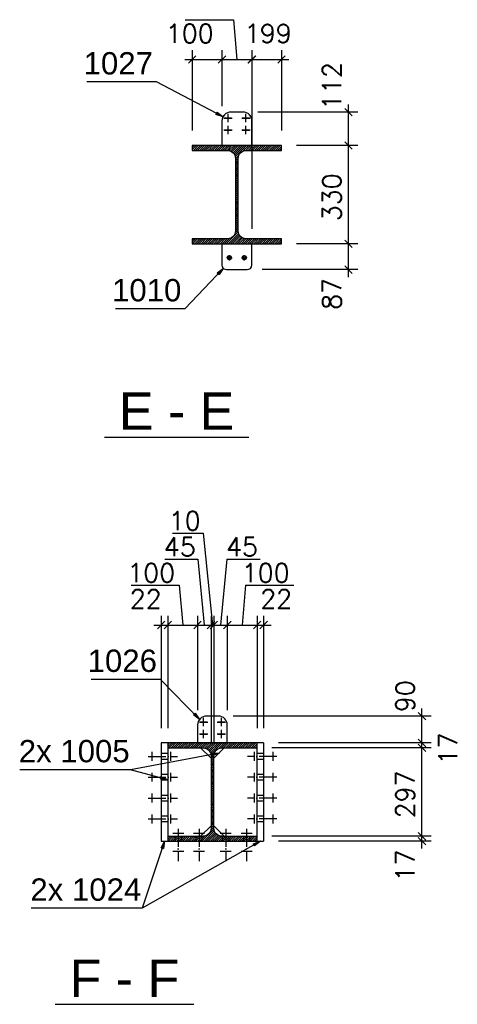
# Model space of a CAD drawing. Header units: millimetres. Extents: x 1814 to 94182, y 11562 to 49454.
# Tile 93 of 256: x 16185 to 16332, y 20872 to 21202. Entities that reach past the tile are written whole.
import ezdxf

# ---------------------------------------------------------------- set-up
doc = ezdxf.new("R2010")
doc.units = ezdxf.units.MM
doc.linetypes.add('ACAD_ISO02W100', pattern=[15, 12, -3])
doc.linetypes.add('ACAD_ISO04W100', pattern=[30, 24, -3, 0, -3])
doc.layers.add('AS_DIM_ON', color=7, linetype='Continuous')
doc.styles.add('ARIAL', font='arial.ttf')
doc.styles.add('ROMANS', font='romans')

msp = doc.modelspace()

# ---------------------------------------------------------------- hatches: boundary and pattern name
h = msp.add_hatch()
h.set_pattern_fill('HYPECUTREGION', color=10, scale=0.5, style=0, pattern_type=2)
h.set_pattern_definition([(45, (16257.7292, 21127.01204), (-0.3535534, 0.3535534), [])])
h.paths.add_polyline_path([(16242.729, 21127.012), (16272.729, 21127.012), (16272.729, 21128.662), (16260.904, 21128.662, -0.4142136), (16258.204, 21131.362), (16258.204, 21155.662, -0.4142136), (16260.904, 21158.362), (16272.729, 21158.362), (16272.729, 21160.012), (16242.729, 21160.012), (16242.729, 21158.362), (16254.554, 21158.362, -0.4142136), (16257.254, 21155.662), (16257.254, 21131.362, -0.4142136), (16254.554, 21128.662), (16242.729, 21128.662)], flags=0)
h = msp.add_hatch()
h.set_pattern_fill('HYPECUTREGION', color=10, scale=0.5, style=0, pattern_type=2)
h.set_pattern_definition([(45, (16249.52937, 20926.3444), (-0.3535534, 0.3535534), [])])
h.paths.add_polyline_path([(16234.529, 20926.344), (16264.529, 20926.344), (16264.529, 20927.994), (16252.704, 20927.994, -0.4142136), (16250.004, 20930.694), (16250.004, 20954.994, -0.4142136), (16252.704, 20957.694), (16264.529, 20957.694), (16264.529, 20959.344), (16234.529, 20959.344), (16234.529, 20957.694), (16246.354, 20957.694, -0.4142136), (16249.054, 20954.994), (16249.054, 20930.694, -0.4142136), (16246.354, 20927.994), (16234.529, 20927.994)], flags=0)

# ---------------------------------------------------------------- linework, layer by layer
at = {"color": 0, "linetype": 'ByBlock', "lineweight": -2}
for p, q in [((16251.073, 21171.175, 165.626), (16250.687, 21170.436, 165.626)), ((16253.096, 21169.648, 165.626), (16250.687, 21170.436, 165.626)), ((16251.073, 21171.175, 165.626), (16253.096, 21169.648, 165.626)), ((16251.143, 21117.228, 262.268), (16253.169, 21118.751, 262.268)), ((16253.169, 21118.751, 262.268), (16251.746, 21116.654, 262.268)), ((16251.143, 21117.228, 262.268), (16251.746, 21116.654, 262.268)), ((16243.767, 20969.342, 275.648), (16243.172, 20968.758, 275.648)), ((16245.222, 20967.267, 275.648), (16243.172, 20968.758, 275.648)), ((16243.767, 20969.342, 275.648), (16245.222, 20967.267, 275.648)), ((16249.22, 20955.891, 361.268), (16251.754, 20955.944, 361.268)), ((16249.22, 20955.891, 361.268), (16249.375, 20955.072, 361.268)), ((16251.754, 20955.944, 361.268), (16249.375, 20955.072, 361.268)), ((16232.222, 20948.045, 361.268), (16232.007, 20947.24, 361.268)), ((16234.529, 20946.995, 361.268), (16232.007, 20947.24, 361.268)), ((16232.222, 20948.045, 361.268), (16234.529, 20946.995, 361.268)), ((16232.244, 20924.104, 347.268), (16233.429, 20926.344, 347.268)), ((16232.244, 20924.104, 347.268), (16233.034, 20923.841, 347.268)), ((16233.429, 20926.344, 347.268), (16233.034, 20923.841, 347.268)), ((16263.249, 20925.474, 347.268), (16265.629, 20926.344, 347.268)), ((16263.249, 20925.474, 347.268), (16263.66, 20924.749, 347.268)), ((16265.629, 20926.344, 347.268), (16263.66, 20924.749, 347.268))]:
    msp.add_line(p, q, dxfattribs=at)
at = {"color": 145, "linetype": 'Continuous', "ltscale": 0.25}
for p, q in [((16252.729, 21168.241), (16252.729, 21168.225)), ((16252.729, 21168.225), (16252.729, 21160.012)), ((16259.809, 21171.24), (16255.729, 21171.24)), ((16255.729, 21171.24), (16255.729, 21171.224)), ((16259.809, 21171.224), (16255.729, 21171.224)), ((16259.809, 21171.24), (16259.809, 21171.224)), ((16262.809, 21168.225), (16262.809, 21168.241)), ((16262.809, 21160.012), (16262.809, 21168.225)), ((16272.729, 21160.012), (16242.729, 21160.012)), ((16242.729, 21160.012), (16242.729, 21158.362)), ((16242.729, 21158.362), (16254.554, 21158.362)), ((16260.904, 21158.362), (16272.729, 21158.362)), ((16272.729, 21158.362), (16272.729, 21160.012)), ((16257.254, 21155.662), (16257.254, 21131.362)), ((16258.204, 21131.362), (16258.204, 21155.662)), ((16254.554, 21128.662), (16242.729, 21128.662)), ((16242.729, 21128.662), (16242.729, 21127.012)), ((16272.729, 21128.662), (16260.904, 21128.662)), ((16272.729, 21127.012), (16272.729, 21128.662)), ((16242.729, 21127.012), (16272.729, 21127.012)), ((16252.729, 21127.012), (16252.729, 21119.812)), ((16262.729, 21119.812), (16262.729, 21127.012)), ((16254.229, 21118.312), (16261.229, 21118.312)), ((16251.529, 20968.372), (16247.529, 20968.372)), ((16247.529, 20968.372), (16247.529, 20968.356)), ((16251.529, 20968.356), (16247.529, 20968.356)), ((16251.529, 20968.372), (16251.529, 20968.356)), ((16244.529, 20965.373), (16244.529, 20965.357)), ((16244.529, 20965.357), (16244.529, 20959.344)), ((16254.529, 20965.357), (16254.529, 20965.373)), ((16254.529, 20959.344), (16254.529, 20965.357)), ((16234.529, 20959.344), (16232.329, 20959.344)), ((16232.329, 20959.344), (16232.329, 20926.344)), ((16264.529, 20959.344), (16234.529, 20959.344)), ((16234.529, 20959.344), (16234.529, 20957.694)), ((16234.529, 20957.694), (16246.354, 20957.694)), ((16234.529, 20957.694), (16234.529, 20927.994)), ((16249.054, 20954.194), (16245.554, 20957.694)), ((16253.504, 20957.694), (16250.004, 20954.194)), ((16252.704, 20957.694), (16264.529, 20957.694)), ((16264.529, 20957.694), (16264.529, 20959.344)), ((16266.729, 20959.344), (16264.529, 20959.344)), ((16264.529, 20927.994), (16264.529, 20957.694)), ((16266.729, 20959.344), (16266.729, 20926.344)), ((16249.054, 20954.994), (16249.054, 20930.694)), ((16250.004, 20930.694), (16250.004, 20954.994)), ((16245.554, 20927.994), (16249.054, 20931.494)), ((16250.004, 20931.494), (16253.504, 20927.994)), ((16234.529, 20927.994), (16246.354, 20927.994)), ((16234.529, 20927.994), (16234.529, 20926.344)), ((16252.704, 20927.994), (16264.529, 20927.994)), ((16264.529, 20926.344), (16264.529, 20927.994)), ((16232.329, 20926.344), (16234.529, 20926.344)), ((16234.529, 20926.344), (16264.529, 20926.344)), ((16264.529, 20926.344), (16266.729, 20926.344))]:
    msp.add_line(p, q, dxfattribs=at)
at = {"color": 10, "linetype": 'ACAD_ISO04W100', "ltscale": 0.25}
for p, q in [((16253.369, 21169.24), (16256.169, 21169.24)), ((16253.369, 21169.224), (16256.169, 21169.224)), ((16253.569, 21169.271), (16255.969, 21169.271)), ((16253.569, 21169.205), (16255.969, 21169.205)), ((16254.769, 21167.841), (16254.769, 21170.64)), ((16254.769, 21167.825), (16254.769, 21170.624)), ((16254.769, 21168.072), (16254.769, 21170.471)), ((16254.769, 21168.006), (16254.769, 21170.405)), ((16254.769, 21169.291), (16254.769, 21169.163)), ((16254.769, 21169.24), (16254.769, 21169.224)), ((16259.369, 21169.24), (16262.169, 21169.24)), ((16259.369, 21169.224), (16262.169, 21169.224)), ((16259.569, 21169.271), (16261.969, 21169.271)), ((16259.569, 21169.205), (16261.969, 21169.205)), ((16260.769, 21167.841), (16260.769, 21170.64)), ((16260.769, 21167.825), (16260.769, 21170.624)), ((16260.769, 21168.072), (16260.769, 21170.471)), ((16260.769, 21168.006), (16260.769, 21170.405)), ((16260.769, 21169.291), (16260.769, 21169.163)), ((16260.769, 21169.24), (16260.769, 21169.224)), ((16253.369, 21165.241), (16256.169, 21165.241)), ((16253.369, 21165.225), (16256.169, 21165.225)), ((16253.569, 21165.272), (16255.969, 21165.272)), ((16253.569, 21165.206), (16255.969, 21165.206)), ((16254.769, 21163.842), (16254.769, 21166.641)), ((16254.769, 21163.826), (16254.769, 21166.625)), ((16254.769, 21164.073), (16254.769, 21166.472)), ((16254.769, 21164.006), (16254.769, 21166.406)), ((16254.769, 21165.292), (16254.769, 21165.164)), ((16254.769, 21165.241), (16254.769, 21165.225)), ((16259.369, 21165.241), (16262.169, 21165.241)), ((16259.369, 21165.225), (16262.169, 21165.225)), ((16259.569, 21165.272), (16261.969, 21165.272)), ((16259.569, 21165.206), (16261.969, 21165.206)), ((16260.769, 21163.842), (16260.769, 21166.641)), ((16260.769, 21163.826), (16260.769, 21166.625)), ((16260.769, 21164.073), (16260.769, 21166.472)), ((16260.769, 21164.006), (16260.769, 21166.406)), ((16260.769, 21165.292), (16260.769, 21165.164)), ((16260.769, 21165.241), (16260.769, 21165.225)), ((16257.729, 21127.012), (16257.729, 21127.012)), ((16245.329, 20966.404), (16247.729, 20966.404)), ((16246.529, 20964.973), (16246.529, 20967.773)), ((16246.529, 20964.957), (16246.529, 20967.757)), ((16246.529, 20965.204), (16246.529, 20967.604)), ((16246.529, 20965.138), (16246.529, 20967.538)), ((16246.529, 20966.424), (16246.529, 20966.296)), ((16251.329, 20966.404), (16253.729, 20966.404)), ((16252.529, 20964.973), (16252.529, 20967.773)), ((16252.529, 20964.957), (16252.529, 20967.757)), ((16252.529, 20965.204), (16252.529, 20967.604)), ((16252.529, 20965.138), (16252.529, 20967.538)), ((16252.529, 20966.424), (16252.529, 20966.296)), ((16245.129, 20966.373), (16247.929, 20966.373)), ((16245.129, 20966.357), (16247.929, 20966.357)), ((16245.329, 20966.338), (16247.729, 20966.338)), ((16246.529, 20966.373), (16246.529, 20966.357)), ((16246.529, 20960.974), (16246.529, 20963.773)), ((16246.529, 20960.958), (16246.529, 20963.757)), ((16246.529, 20961.205), (16246.529, 20963.604)), ((16246.529, 20961.139), (16246.529, 20963.538)), ((16251.129, 20966.373), (16253.929, 20966.373)), ((16251.129, 20966.357), (16253.929, 20966.357)), ((16251.329, 20966.338), (16253.729, 20966.338)), ((16252.529, 20966.373), (16252.529, 20966.357)), ((16252.529, 20960.974), (16252.529, 20963.773)), ((16252.529, 20960.958), (16252.529, 20963.757)), ((16252.529, 20961.205), (16252.529, 20963.604)), ((16252.529, 20961.139), (16252.529, 20963.538)), ((16245.129, 20962.374), (16247.929, 20962.374)), ((16245.129, 20962.358), (16247.929, 20962.358)), ((16245.329, 20962.405), (16247.729, 20962.405)), ((16245.329, 20962.339), (16247.729, 20962.339)), ((16246.529, 20962.425), (16246.529, 20962.297)), ((16246.529, 20962.374), (16246.529, 20962.358)), ((16251.129, 20962.374), (16253.929, 20962.374)), ((16251.129, 20962.358), (16253.929, 20962.358)), ((16251.329, 20962.405), (16253.729, 20962.405)), ((16251.329, 20962.339), (16253.729, 20962.339)), ((16252.529, 20962.425), (16252.529, 20962.297)), ((16252.529, 20962.374), (16252.529, 20962.358)), ((16227.877, 20954.844), (16237.782, 20954.844)), ((16227.877, 20954.844), (16237.782, 20954.844)), ((16229.177, 20956.344), (16229.177, 20953.344)), ((16229.177, 20956.344), (16229.177, 20953.344)), ((16229.177, 20954.844), (16229.177, 20954.844)), ((16229.177, 20954.844), (16229.177, 20954.844)), ((16235.482, 20956.344), (16235.482, 20953.344)), ((16235.482, 20956.344), (16235.482, 20953.344)), ((16235.482, 20954.844), (16235.482, 20954.844)), ((16235.482, 20954.844), (16235.482, 20954.844)), ((16271.182, 20954.844), (16261.277, 20954.844)), ((16271.182, 20954.844), (16261.277, 20954.844)), ((16263.577, 20956.344), (16263.577, 20953.344)), ((16263.577, 20956.344), (16263.577, 20953.344)), ((16263.577, 20954.844), (16263.577, 20954.844)), ((16263.577, 20954.844), (16263.577, 20954.844)), ((16269.882, 20956.344), (16269.882, 20953.344)), ((16269.882, 20956.344), (16269.882, 20953.344)), ((16269.882, 20954.844), (16269.882, 20954.844)), ((16269.882, 20954.844), (16269.882, 20954.844)), ((16227.877, 20947.844), (16237.782, 20947.844)), ((16227.877, 20947.844), (16237.782, 20947.844)), ((16229.177, 20949.344), (16229.177, 20946.344)), ((16229.177, 20949.344), (16229.177, 20946.344)), ((16229.177, 20947.844), (16229.177, 20947.844)), ((16229.177, 20947.844), (16229.177, 20947.844)), ((16235.482, 20949.344), (16235.482, 20946.344)), ((16235.482, 20949.344), (16235.482, 20946.344)), ((16235.482, 20947.844), (16235.482, 20947.844)), ((16235.482, 20947.844), (16235.482, 20947.844)), ((16271.182, 20947.844), (16261.277, 20947.844)), ((16271.182, 20947.844), (16261.277, 20947.844)), ((16263.577, 20949.344), (16263.577, 20946.344)), ((16263.577, 20949.344), (16263.577, 20946.344)), ((16263.577, 20947.844), (16263.577, 20947.844)), ((16263.577, 20947.844), (16263.577, 20947.844)), ((16269.882, 20949.344), (16269.882, 20946.344)), ((16269.882, 20949.344), (16269.882, 20946.344)), ((16269.882, 20947.844), (16269.882, 20947.844)), ((16269.882, 20947.844), (16269.882, 20947.844)), ((16227.877, 20940.844), (16237.782, 20940.844)), ((16227.877, 20940.844), (16237.782, 20940.844)), ((16229.177, 20942.344), (16229.177, 20939.344)), ((16229.177, 20942.344), (16229.177, 20939.344)), ((16229.177, 20940.844), (16229.177, 20940.844)), ((16229.177, 20940.844), (16229.177, 20940.844)), ((16235.482, 20942.344), (16235.482, 20939.344)), ((16235.482, 20942.344), (16235.482, 20939.344)), ((16235.482, 20940.844), (16235.482, 20940.844)), ((16235.482, 20940.844), (16235.482, 20940.844)), ((16271.182, 20940.844), (16261.277, 20940.844)), ((16271.182, 20940.844), (16261.277, 20940.844)), ((16263.577, 20942.344), (16263.577, 20939.344)), ((16263.577, 20942.344), (16263.577, 20939.344)), ((16263.577, 20940.844), (16263.577, 20940.844)), ((16263.577, 20940.844), (16263.577, 20940.844)), ((16269.882, 20942.344), (16269.882, 20939.344)), ((16269.882, 20942.344), (16269.882, 20939.344)), ((16269.882, 20940.844), (16269.882, 20940.844)), ((16269.882, 20940.844), (16269.882, 20940.844)), ((16227.877, 20933.844), (16237.782, 20933.844)), ((16227.877, 20933.844), (16237.782, 20933.844)), ((16229.177, 20935.344), (16229.177, 20932.344)), ((16229.177, 20935.344), (16229.177, 20932.344)), ((16229.177, 20933.844), (16229.177, 20933.844)), ((16229.177, 20933.844), (16229.177, 20933.844)), ((16235.482, 20935.344), (16235.482, 20932.344)), ((16235.482, 20935.344), (16235.482, 20932.344)), ((16235.482, 20933.844), (16235.482, 20933.844)), ((16235.482, 20933.844), (16235.482, 20933.844)), ((16271.182, 20933.844), (16261.277, 20933.844)), ((16271.182, 20933.844), (16261.277, 20933.844)), ((16263.577, 20935.344), (16263.577, 20932.344)), ((16263.577, 20935.344), (16263.577, 20932.344)), ((16263.577, 20933.844), (16263.577, 20933.844)), ((16263.577, 20933.844), (16263.577, 20933.844)), ((16269.882, 20935.344), (16269.882, 20932.344)), ((16269.882, 20935.344), (16269.882, 20932.344)), ((16269.882, 20933.844), (16269.882, 20933.844)), ((16269.882, 20933.844), (16269.882, 20933.844)), ((16238.029, 20930.497), (16238.029, 20919.592)), ((16245.029, 20930.497), (16245.029, 20919.592)), ((16254.029, 20930.497), (16254.029, 20919.592)), ((16261.029, 20930.497), (16261.029, 20919.592)), ((16239.879, 20928.947), (16236.179, 20928.947)), ((16238.029, 20928.947), (16238.029, 20928.947)), ((16246.879, 20928.947), (16243.179, 20928.947)), ((16245.029, 20928.947), (16245.029, 20928.947)), ((16255.879, 20928.947), (16252.179, 20928.947)), ((16254.029, 20928.947), (16254.029, 20928.947)), ((16262.879, 20928.947), (16259.179, 20928.947)), ((16261.029, 20928.947), (16261.029, 20928.947)), ((16249.529, 20926.344), (16249.529, 20926.344)), ((16239.879, 20922.892), (16236.179, 20922.892)), ((16238.029, 20922.892), (16238.029, 20922.892)), ((16246.879, 20922.892), (16243.179, 20922.892)), ((16245.029, 20922.892), (16245.029, 20922.892)), ((16255.879, 20922.892), (16252.179, 20922.892)), ((16254.029, 20922.892), (16254.029, 20922.892)), ((16262.879, 20922.892), (16259.179, 20922.892)), ((16261.029, 20922.892), (16261.029, 20922.892))]:
    msp.add_line(p, q, dxfattribs=at)
at = {"color": 84, "linetype": 'ACAD_ISO02W100', "ltscale": 0.25}
for p, q in [((16252.729, 21160.012), (16252.729, 21159.996)), ((16252.729, 21159.996), (16262.809, 21159.996)), ((16262.809, 21159.996), (16262.809, 21160.012)), ((16244.529, 20959.344), (16244.529, 20959.328)), ((16244.529, 20959.328), (16254.529, 20959.328)), ((16254.529, 20959.328), (16254.529, 20959.344)), ((16234.529, 20955.745), (16232.329, 20955.745)), ((16232.329, 20953.944), (16234.529, 20953.944)), ((16266.729, 20955.745), (16264.529, 20955.745)), ((16264.529, 20953.944), (16266.729, 20953.944)), ((16234.529, 20948.745), (16232.329, 20948.745)), ((16232.329, 20946.944), (16234.529, 20946.944)), ((16266.729, 20948.745), (16264.529, 20948.745)), ((16264.529, 20946.944), (16266.729, 20946.944)), ((16234.529, 20941.745), (16232.329, 20941.745)), ((16232.329, 20939.944), (16234.529, 20939.944)), ((16266.729, 20941.745), (16264.529, 20941.745)), ((16264.529, 20939.944), (16266.729, 20939.944)), ((16234.529, 20934.745), (16232.329, 20934.745)), ((16266.729, 20934.745), (16264.529, 20934.745)), ((16232.329, 20932.944), (16234.529, 20932.944)), ((16264.529, 20932.944), (16266.729, 20932.944)), ((16236.929, 20927.994), (16236.929, 20926.344)), ((16239.129, 20926.344), (16239.129, 20927.994)), ((16243.929, 20927.994), (16243.929, 20926.344)), ((16246.129, 20926.344), (16246.129, 20927.994)), ((16252.929, 20927.994), (16252.929, 20926.344)), ((16255.129, 20926.344), (16255.129, 20927.994)), ((16259.929, 20927.994), (16259.929, 20926.344)), ((16262.129, 20926.344), (16262.129, 20927.994))]:
    msp.add_line(p, q, dxfattribs=at)
at = {"color": 84}
for p, q in [((16213.207, 21062.079), (16261.723, 21062.079)), ((16196.688, 20871.562), (16243.243, 20871.562))]:
    msp.add_line(p, q, dxfattribs=at)
at = {"color": 7}
for p, q in [((16251.754, 20955.944), (16222.029, 20950.344)), ((16265.629, 20926.344), (16225.929, 20903.844))]:
    msp.add_line(p, q, dxfattribs=at)
for points in [[(16253.096, 21169.648), (16230.676, 21181.362), (16207.367, 21181.362)], [(16253.169, 21118.751), (16240.229, 21105.162), (16216.921, 21105.162)], [(16245.222, 20967.267), (16232.029, 20980.694), (16208.721, 20980.694)], [(16234.529, 20946.995), (16222.029, 20950.344), (16184.744, 20950.344)], [(16233.429, 20926.344), (16225.929, 20903.844), (16188.644, 20903.844)]]:
    msp.add_lwpolyline(points, dxfattribs=at)
at = {"color": 7, "linetype": 'Continuous', "ltscale": 0.25}
for points in [[(16254.329, 21122.312), (16255.229, 21122.312), (16255.229, 21123.212)], [(16255.229, 21122.912), (16255, 21122.866), (16254.805, 21122.736), (16254.675, 21122.542), (16254.629, 21122.312), (16254.675, 21122.082), (16254.805, 21121.888), (16255, 21121.758), (16255.229, 21121.712), (16255.459, 21121.758), (16255.653, 21121.888), (16255.784, 21122.082), (16255.829, 21122.312), (16255.784, 21122.542), (16255.653, 21122.736), (16255.459, 21122.866), (16255.229, 21122.912)], [(16255.229, 21121.412), (16255.229, 21122.312), (16256.129, 21122.312)], [(16259.329, 21122.312), (16260.229, 21122.312), (16260.229, 21123.212)], [(16260.229, 21122.912), (16260, 21122.866), (16259.805, 21122.736), (16259.675, 21122.542), (16259.629, 21122.312), (16259.675, 21122.082), (16259.805, 21121.888), (16260, 21121.758), (16260.229, 21121.712), (16260.459, 21121.758), (16260.653, 21121.888), (16260.784, 21122.082), (16260.829, 21122.312), (16260.784, 21122.542), (16260.653, 21122.736), (16260.459, 21122.866), (16260.229, 21122.912)], [(16260.229, 21121.412), (16260.229, 21122.312), (16261.129, 21122.312)]]:
    msp.add_lwpolyline(points, dxfattribs=at)
at = {"color": 145, "linetype": 'Continuous', "ltscale": 0.25}
for centre in [(16255.229, 21122.312), (16260.229, 21122.312)]:
    msp.add_circle(centre, 0.7, dxfattribs=at)
at = {"color": 145, "linetype": 'Continuous', "ltscale": 0.25, "extrusion": (-1.8944e-15, -0.019996, 0.9998)}
msp.add_arc((16255.729, 21164.008, -423.28), 3, 90, 180, dxfattribs=at)
at = {"color": 145, "linetype": 'Continuous', "ltscale": 0.25, "extrusion": (-1.13664e-14, -0.019996, 0.9998)}
msp.add_arc((16255.729, 21163.992, -423.28), 3, 90, 180, dxfattribs=at)
at = {"color": 145, "linetype": 'Continuous', "ltscale": 0.25, "extrusion": (4.66152e-15, -0.019996, 0.9998)}
msp.add_arc((16259.809, 21164.008, -423.28), 3, 360, 90, dxfattribs=at)
at = {"color": 145, "linetype": 'Continuous', "ltscale": 0.25, "extrusion": (3.6619e-15, -0.019996, 0.9998)}
msp.add_arc((16259.809, 21163.992, -423.28), 3, 360, 90, dxfattribs=at)
at = {"color": 145, "linetype": 'Continuous', "ltscale": 0.25, "extrusion": (3.48819e-15, 8.42125e-15, -1)}
msp.add_arc((-16254.554, 21155.662), 2.7, 90, 180, dxfattribs=at)
at = {"color": 145, "linetype": 'Continuous', "ltscale": 0.25, "extrusion": (-8.42125e-15, 3.48819e-15, -1)}
msp.add_arc((-16260.904, 21155.662), 2.7, 0, 90, dxfattribs=at)
at = {"color": 145, "linetype": 'Continuous', "ltscale": 0.25, "extrusion": (3.48819e-15, -8.42125e-15, -1)}
msp.add_arc((-16254.554, 21131.362), 2.7, 180, 270, dxfattribs=at)
at = {"color": 145, "linetype": 'Continuous', "ltscale": 0.25, "extrusion": (-8.42125e-15, -3.48819e-15, -1)}
msp.add_arc((-16260.904, 21131.362), 2.7, 270, 0, dxfattribs=at)
at = {"color": 145, "linetype": 'Continuous', "ltscale": 0.25}
for centre, start, end in [((16254.229, 21119.812), 180, 270), ((16261.229, 21119.812), 270, 0)]:
    msp.add_arc(centre, 1.5, start, end, dxfattribs=at)
at = {"color": 145, "linetype": 'Continuous', "ltscale": 0.25, "extrusion": (0, -0.019996, 0.9998)}
for centre in [(16247.529, 20961.181, -419.224), (16247.529, 20961.165, -419.223)]:
    msp.add_arc(centre, 3, 90, 180, dxfattribs=at)
at = {"color": 145, "linetype": 'Continuous', "ltscale": 0.25, "extrusion": (5.48302e-15, -0.019996, 0.9998)}
msp.add_arc((16251.529, 20961.181, -419.224), 3, 360, 90, dxfattribs=at)
at = {"color": 145, "linetype": 'Continuous', "ltscale": 0.25, "extrusion": (1.02121e-15, -0.019996, 0.9998)}
msp.add_arc((16251.529, 20961.165, -419.223), 3, 360, 90, dxfattribs=at)
at = {"color": 145, "linetype": 'Continuous', "ltscale": 0.25, "extrusion": (0, 0, -1)}
for centre, start, end in [((-16246.354, 20954.994), 90, 180), ((-16246.354, 20930.694), 180, 270)]:
    msp.add_arc(centre, 2.7, start, end, dxfattribs=at)
at = {"color": 145, "linetype": 'Continuous', "ltscale": 0.25, "extrusion": (-1.68425e-14, 6.97639e-15, -1)}
msp.add_arc((-16252.704, 20954.994), 2.7, 0, 90, dxfattribs=at)
at = {"color": 145, "linetype": 'Continuous', "ltscale": 0.25, "extrusion": (-1.68425e-14, -6.97639e-15, -1)}
msp.add_arc((-16252.704, 20930.694), 2.7, 270, 0, dxfattribs=at)
at = {"layer": 'AS_DIM_ON', "color": 8}
for p, q in [((16240.408, 21202.262), (16256.586, 21202.262)), ((16256.586, 21202.262), (16257.729, 21188.887)), ((16242.729, 21192.012), (16242.729, 21165.012)), ((16252.729, 21192.012), (16252.729, 21173.241)), ((16262.729, 21192.012), (16262.729, 21132.012)), ((16262.809, 21192.012), (16262.809, 21173.241)), ((16272.729, 21192.012), (16272.729, 21165.012)), ((16240.229, 21188.887), (16252.729, 21188.887)), ((16252.729, 21188.887), (16262.729, 21188.887)), ((16262.729, 21188.887), (16262.809, 21188.887)), ((16262.809, 21188.887), (16275.229, 21188.887)), ((16295.279, 21160.012), (16295.279, 21173.74)), ((16298.404, 21171.24), (16264.809, 21171.24)), ((16298.404, 21160.012), (16277.729, 21160.012)), ((16295.279, 21127.012), (16295.279, 21160.012)), ((16298.404, 21127.012), (16277.729, 21127.012)), ((16295.279, 21115.812), (16295.279, 21127.012)), ((16298.404, 21118.312), (16266.229, 21118.312)), ((16236.16, 21029.829), (16246.387, 21029.829)), ((16246.387, 21029.829), (16249.529, 20998.954)), ((16233.53, 21021.079), (16244.649, 21021.079)), ((16244.649, 21021.079), (16246.792, 20998.954)), ((16254.41, 21021.079), (16252.267, 20998.954)), ((16254.41, 21021.079), (16265.529, 21021.079)), ((16222.208, 21012.329), (16238.387, 21012.329)), ((16238.387, 21012.329), (16239.529, 20998.954)), ((16260.672, 21012.329), (16259.529, 20998.954)), ((16260.672, 21012.329), (16276.851, 21012.329)), ((16232.329, 21002.079), (16232.329, 20964.344)), ((16234.529, 21002.079), (16234.529, 20964.344)), ((16244.529, 21002.079), (16244.529, 20970.373)), ((16249.054, 21002.079), (16249.054, 20959.194)), ((16250.004, 21002.079), (16250.004, 20959.194)), ((16254.529, 21002.079), (16254.529, 20970.373)), ((16264.529, 21002.079), (16264.529, 20964.344)), ((16266.729, 21002.079), (16266.729, 20964.344)), ((16229.829, 20998.954), (16234.529, 20998.954)), ((16234.529, 20998.954), (16244.529, 20998.954)), ((16244.529, 20998.954), (16249.054, 20998.954)), ((16249.054, 20998.954), (16250.004, 20998.954)), ((16250.004, 20998.954), (16254.529, 20998.954)), ((16254.529, 20998.954), (16264.529, 20998.954)), ((16264.529, 20998.954), (16269.229, 20998.954)), ((16319.957, 20959.344), (16319.957, 20970.872)), ((16323.082, 20968.372), (16256.529, 20968.372)), ((16323.082, 20957.694), (16269.529, 20957.694)), ((16323.082, 20959.344), (16271.729, 20959.344)), ((16319.957, 20957.694), (16319.957, 20959.344)), ((16319.957, 20927.994), (16319.957, 20957.694)), ((16323.082, 20927.994), (16269.529, 20927.994)), ((16319.957, 20923.844), (16319.957, 20927.994)), ((16323.082, 20926.344), (16271.729, 20926.344))]:
    msp.add_line(p, q, dxfattribs=at)
at = {"layer": 'AS_DIM_ON', "color": 8, "linetype": 'ByBlock', "lineweight": -2}
for p, q in [((16243.979, 21190.137), (16241.479, 21187.637)), ((16251.479, 21187.637), (16253.979, 21190.137)), ((16253.979, 21190.137), (16251.479, 21187.637)), ((16261.479, 21187.637), (16263.979, 21190.137)), ((16263.979, 21190.137), (16261.479, 21187.637)), ((16261.559, 21187.637), (16264.059, 21190.137)), ((16264.059, 21190.137), (16261.559, 21187.637)), ((16271.479, 21187.637), (16273.979, 21190.137)), ((16296.529, 21169.99), (16294.029, 21172.49)), ((16296.529, 21158.762), (16294.029, 21161.262)), ((16294.029, 21161.262), (16296.529, 21158.762)), ((16296.529, 21125.762), (16294.029, 21128.262)), ((16294.029, 21128.262), (16296.529, 21125.762)), ((16294.029, 21119.562), (16296.529, 21117.062)), ((16233.579, 21000.204), (16231.079, 20997.704)), ((16233.279, 20997.704), (16235.779, 21000.204)), ((16235.779, 21000.204), (16233.279, 20997.704)), ((16243.279, 20997.704), (16245.779, 21000.204)), ((16245.779, 21000.204), (16243.279, 20997.704)), ((16247.804, 20997.704), (16250.304, 21000.204)), ((16250.304, 21000.204), (16247.804, 20997.704)), ((16248.754, 20997.704), (16251.254, 21000.204)), ((16251.254, 21000.204), (16248.754, 20997.704)), ((16253.279, 20997.704), (16255.779, 21000.204)), ((16255.779, 21000.204), (16253.279, 20997.704)), ((16263.279, 20997.704), (16265.779, 21000.204)), ((16265.779, 21000.204), (16263.279, 20997.704)), ((16265.479, 20997.704), (16267.979, 21000.204)), ((16321.207, 20967.122), (16318.707, 20969.622)), ((16321.207, 20958.094), (16318.707, 20960.594)), ((16318.707, 20960.594), (16321.207, 20958.094)), ((16321.207, 20956.444), (16318.707, 20958.944)), ((16318.707, 20958.944), (16321.207, 20956.444)), ((16321.207, 20926.744), (16318.707, 20929.244)), ((16318.707, 20929.244), (16321.207, 20926.744)), ((16318.707, 20927.594), (16321.207, 20925.094))]:
    msp.add_line(p, q, dxfattribs=at)

# ---------------------------------------------------------------- texts
at = {"color": 7, "style": 'ARIAL'}
for s, p in [('1027', (16206.226, 21183.862)), ('1010', (16215.78, 21107.662)), ('1026', (16207.58, 20983.194)), ('2x 1005', (16184.437, 20952.844)), ('2x 1024', (16188.337, 20906.344))]:
    msp.add_text(s, height=7.5, dxfattribs=at).set_placement(p)
at = {"color": 84, "style": 'ARIAL'}
for s, p in [(' E - E ', (16213.207, 21064.579)), (' F - F ', (16196.688, 20874.062))]:
    msp.add_text(s, height=12.5, dxfattribs=at).set_placement(p)
at = {"layer": 'AS_DIM_ON', "color": 9, "style": 'ROMANS'}
for s, p in [('100', (16233.877, 21194.512)), ('1', (16260.226, 21194.512)), ('99', (16265.459, 21194.512)), ('10', (16234.862, 21030.829)), ('45', (16233.213, 21022.079)), ('45', (16254.093, 21022.079)), ('100', (16220.909, 21013.329)), ('100', (16259.374, 21013.329)), ('22', (16221.743, 21004.579)), ('22', (16265.612, 21004.579))]:
    msp.add_text(s, height=6.25, dxfattribs=at).set_placement(p)
for s, p in [('112', (16292.779, 21171.941)), ('330', (16292.779, 21134.585)), ('87', (16292.779, 21104.81)), ('90', (16317.457, 20969.694)), ('17', (16331.832, 20952.108)), ('297', (16317.457, 20934.016)), ('17', (16317.457, 20912.82))]:
    msp.add_text(s, height=6.25, rotation=90, dxfattribs=at).set_placement(p)

doc.saveas('drawing.dxf')
